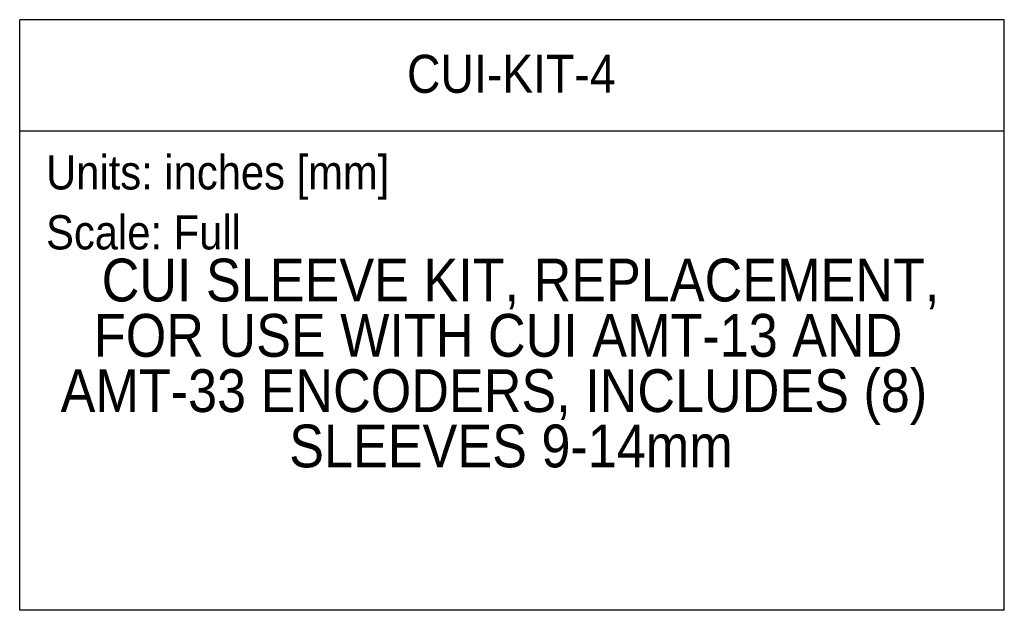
# Model space of a CAD drawing. Header units: inches. Extents: x 0.2 to 11, y 0 to 8.2.
# Tile 3 of 8: x 6.7 to 11, y 0 to 2.6. Entities that reach past the tile are written whole.
import ezdxf
from ezdxf.enums import TextEntityAlignment as Align

# ---------------------------------------------------------------- set-up
doc = ezdxf.new("R2010")
doc.units = ezdxf.units.IN
doc.header["$MEASUREMENT"] = 0
doc.linetypes.add('SLD-Solid', pattern=[0])
doc.layers.add('SLD-DEFPOINTS', color=7, linetype='Continuous', plot=False)
doc.layers.add('TEXT', color=140, linetype='SLD-Solid', lineweight=25)
doc.layers.get('SLD-DEFPOINTS').off()
doc.styles.add('SLDTEXTSTYLE0', font='GOTHIC.TTF', dxfattribs={"width": 0.913})

# ---------------------------------------------------------------- blocks, each defined once
blk = doc.blocks.new('Block1')
at = {"layer": 'TEXT'}
for p, q in [((11.0001, 2.5891), (6.6789, 2.5891)), ((6.6789, 0.0001), (6.6789, 2.5891)), ((11.0001, 0.0001), (11.0001, 2.5891)), ((6.6789, 2.1022), (11.0001, 2.1022)), ((11.0001, 0.0001), (6.6789, 0.0001))]:
    blk.add_line(p, q, dxfattribs=at)
at = {"layer": 'TEXT', "char_height": 0.15, "attachment_point": 1, "style": 'SLDTEXTSTYLE0'}
for s, insert in [('Units: inches [mm]', (6.7948, 1.995)), ('Scale: Full', (6.7948, 1.7321))]:
    blk.add_mtext(s, dxfattribs=dict(at, insert=insert))
at = {"layer": 'TEXT', "color": 140, "style": 'SLDTEXTSTYLE0', "width": 0.913}
for tag, height, p in [('AUTOATTR0', 0.1667, (8.3786, 2.2186)), ('AUTOATTR1_0', 0.1875, (7.0387, 1.2979)), ('AUTOATTR1_1', 0.1875, (7.0045, 1.0554)), ('AUTOATTR1_2', 0.1875, (6.8585, 0.813)), ('AUTOATTR1_3', 0.1875, (7.8616, 0.5705))]:
    blk.add_attdef(tag, text='', height=height, dxfattribs=at).set_placement(p, align=Align.BOTTOM_LEFT)

msp = doc.modelspace()

# ---------------------------------------------------------------- block references
at = {"layer": 'SLD-DEFPOINTS'}
msp.add_blockref('Block1', (0, 0), dxfattribs=at).add_auto_attribs({'AUTOATTR0': 'CUI-KIT-4', 'AUTOATTR1_0': 'CUI SLEEVE KIT, REPLACEMENT, ', 'AUTOATTR1_1': 'FOR USE WITH CUI AMT-13 AND ', 'AUTOATTR1_2': 'AMT-33 ENCODERS, INCLUDES (8) ', 'AUTOATTR1_3': 'SLEEVES 9-14mm'})

doc.saveas('drawing.dxf')
